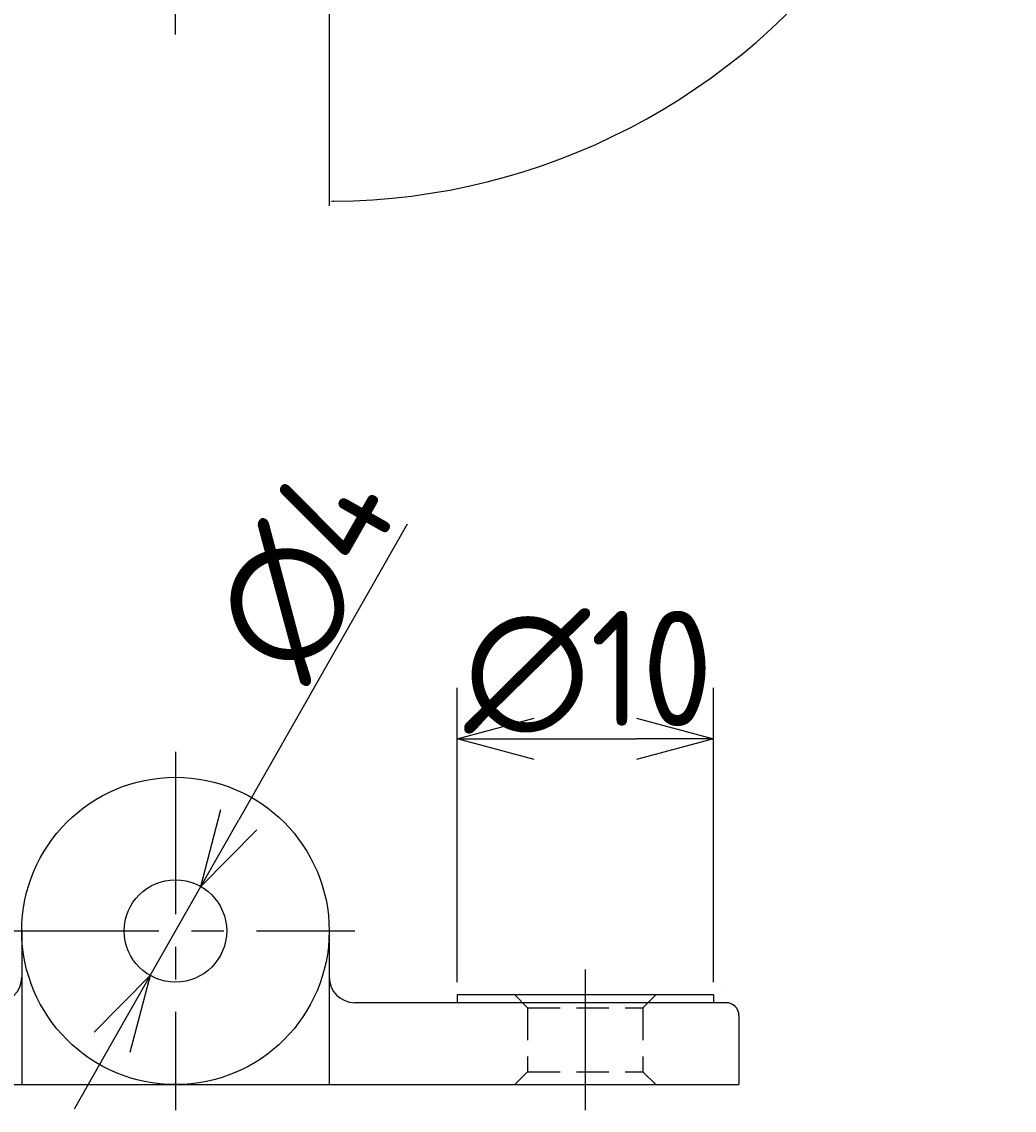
# Model space of a CAD drawing. Extents: x 55 to 178, y 18 to 182.
# Tile 2 of 11: x 124 to 163, y 30 to 73. Entities that reach past the tile are written whole.
import ezdxf

# ---------------------------------------------------------------- set-up
doc = ezdxf.new("R2010")
doc.units = 0
doc.header["$LTSCALE"] = 0.2
for name, pattern in [('CENTER', [50.8, 31.75, -6.35, 6.35, -6.35]), ('HIDDEN', [9.525, 6.35, -3.175]), ('PHANTOM', [63.5, 31.75, -6.35, 6.35, -6.35, 6.35, -6.35])]:
    doc.linetypes.add(name, pattern=pattern)
doc.layers.get('0').update_dxf_attribs({"linetype": 'CONTINUOUS'})
doc.layers.get('DEFPOINTS').update_dxf_attribs({"linetype": 'CONTINUOUS'})
for name, color, linetype in [('18-0-CON', 3, 'CONTINUOUS'), ('18-1-HID', 4, 'HIDDEN'), ('18-2-CEN', 1, 'CENTER'), ('18-3-PHA', 6, 'PHANTOM'), ('35-0-CON', 7, 'CONTINUOUS')]:
    doc.layers.add(name, color=color, linetype=linetype)
doc.styles.add('DIMENSION', font='isocp.shx', dxfattribs={"bigfont": 'bigfont.shx'})
doc.styles.get("Standard").update_dxf_attribs({"font": 'isocp.shx', "bigfont": 'bigfont.shx'})
doc.dimstyles.get("Standard").update_dxf_attribs({"dimtxt": 0.18, "dimasz": 0.18, "dimexe": 0.18, "dimexo": 0.0625, "dimgap": 0.09, "dimtad": 0, "dimtih": 1, "dimtoh": 1, "dimzin": 0, "dimcen": 0.09, "dimazin": 3, "dimtfac": 1, "dimtofl": 0, "dimtmove": 0, "dimatfit": 3})

# ---------------------------------------------------------------- blocks, each defined once
blk = doc.blocks.new('*U71')
at = {"layer": '18-0-CON', "color": 161, "style": 'DIMENSION'}
blk.add_text('∅4', height=4.5, rotation=60.3377, dxfattribs=at).set_placement((134.915, 47.14))
blk = doc.blocks.new('_OPEN30')
at = {"color": 0, "linetype": 'BYBLOCK'}
for p, q in [((-1, 0.268), (0, 0)), ((0, 0), (-1, -0.268)), ((0, 0), (-1, 0))]:
    blk.add_line(p, q, dxfattribs=at)
blk = doc.blocks.new('*D70')
at = {"layer": '18-0-CON', "color": 161}
for p, q in [((139.048, 53.388), (132.474, 41.845)), ((129.01, 35.762), (130.99, 39.238)), ((127.526, 33.155), (126.041, 30.548))]:
    blk.add_line(p, q, dxfattribs=at)
at = {"layer": 'DEFPOINTS', "color": 0}
for p in [(130.99, 39.238), (129.01, 35.762)]:
    blk.add_point(p, dxfattribs=at)
blk.add_blockref('*U71', (0, 0))
at = {"layer": '18-0-CON', "color": 161, "xscale": 3.000000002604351, "yscale": 3.000000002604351, "zscale": 3.000000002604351}
for p, rotation in [((130.99, 39.238), 240.3376712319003), ((129.01, 35.762), 60.3376712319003)]:
    blk.add_blockref('_OPEN30', p, dxfattribs=dict(at, rotation=rotation))
blk = doc.blocks.new('*D286')
at = {"layer": '18-0-CON', "color": 0}
for p, q in [((148.111, 95.883), (160.113, 100.252)), ((136, 74.937), (136, 65.815))]:
    blk.add_line(p, q, dxfattribs=at)
for start, end in [(325.4927, 19.5953), (270.4047, 324.5043)]:
    blk.add_arc((136, 91.475), 25.481, start, end, dxfattribs=at)
for points in [[(159.977, 100.011), (160.033, 100.031), (159.944, 100.19)], [(136.18, 65.965), (136.18, 66.025), (136, 65.995)]]:
    blk.add_solid(points, dxfattribs=at)
at = {"layer": 'DEFPOINTS', "color": 0}
for p in [(136, 112.3), (148.052, 95.862), (136, 91.475), (136, 75), (151.216, 71.037)]:
    blk.add_point(p, dxfattribs=at)
at = {"layer": '18-0-CON', "color": 0}
blk.add_text('2-110%%d', height=0.18, dxfattribs=at).set_placement((156.512, 76.542))
blk = doc.blocks.new('*U87')
at = {"layer": '18-0-CON', "color": 161, "style": 'DIMENSION'}
blk.add_text('∅10', height=4.5, dxfattribs=at).set_placement((141.273, 45.5))
blk = doc.blocks.new('*D86')
at = {"layer": '18-0-CON', "color": 161}
for p, q in [((141, 35.5), (141, 47)), ((151, 35.5), (151, 47)), ((144, 45), (148, 45))]:
    blk.add_line(p, q, dxfattribs=at)
at = {"layer": 'DEFPOINTS', "color": 0}
for p in [(151, 45), (141, 35), (151, 35)]:
    blk.add_point(p, dxfattribs=at)
blk.add_blockref('*U87', (0, 0))
at = {"layer": '18-0-CON', "color": 161, "xscale": 3, "yscale": 3, "zscale": 3, "rotation": 180}
blk.add_blockref('_OPEN30', (141, 45), dxfattribs=at)
at = {"layer": '18-0-CON', "color": 161, "xscale": 3, "yscale": 3, "zscale": 3}
blk.add_blockref('_OPEN30', (151, 45), dxfattribs=at)

msp = doc.modelspace()

# ---------------------------------------------------------------- linework, layer by layer
at = {"layer": '18-1-HID'}
for p, q in [((143.75, 34.5), (143.25, 35)), ((148.25, 34.5), (148.75, 35)), ((143.75, 34.5), (143.75, 32)), ((143.75, 34.5), (148.25, 34.5)), ((148.25, 34.5), (148.25, 32)), ((143.25, 31.5), (143.75, 32)), ((143.75, 32), (148.25, 32)), ((148.25, 32), (148.75, 31.5))]:
    msp.add_line(p, q, dxfattribs=at)
at = {"layer": '18-2-CEN'}
for p, q in [((130, 72.5), (130, 113.5)), ((130, 44.5), (130, 30.5)), ((123, 37.5), (137, 37.5)), ((146, 36), (146, 30.5))]:
    msp.add_line(p, q, dxfattribs=at)
at = {"layer": '18-3-PHA'}
msp.add_line((151.5, 35.2), (151.5, 35.2), dxfattribs=at)
at = {"layer": '35-0-CON'}
for p, q in [((124, 37.5), (124, 31.5)), ((136, 37.5), (136, 31.5)), ((151, 35), (141, 35)), ((141, 35), (141, 34.7)), ((151, 35), (151, 34.7)), ((151.5, 34.7), (137, 34.7)), ((152, 34.2), (152, 31.5)), ((108, 31.5), (152, 31.5))]:
    msp.add_line(p, q, dxfattribs=at)
for radius in [6, 2]:
    msp.add_circle((130, 37.5), radius, dxfattribs=at)
for centre, radius, start, end in [((123, 35.7), 1, 270, 0), ((137, 35.7), 1, 180, 270), ((151.5, 34.2), 0.5, 0, 90)]:
    msp.add_arc(centre, radius, start, end, dxfattribs=at)

# ---------------------------------------------------------------- dimensions: what is measured, and where the dimension line sits
at = {"layer": '18-0-CON'}
dim = msp.add_angular_dim_2l(base=(151.216, 71.037), line1=((136, 112.3), (136, 75)), line2=((148.052, 95.862), (136, 91.475)), dimstyle='Standard', override={"dimscale": 1, "dimdec": 0, "dimpost": '2-<>', "dimtol": 0, "dimtp": 0.1, "dimtm": 0}, dxfattribs=at)
dim.commit()
dim.dimension.update_dxf_attribs({"geometry": '*D286', "text_midpoint": (156.872, 76.86)})
dim = msp.add_diameter_dim_2p(p1=(129.01, 35.762), p2=(130.99, 39.238), dimstyle='Standard', override={"dimscale": 1, "dimtol": 0, "dimtp": 0.1, "dimtm": 0}, dxfattribs=at)
dim.commit()
dim.dimension.update_dxf_attribs({"geometry": '*D70', "text_midpoint": (137.242, 50.216), "dimtype": 131})
dim = msp.add_linear_dim(base=(151, 45), p1=(141, 35), p2=(151, 35), dimstyle='Standard', override={"dimscale": 1, "dimpost": '%%c<>', "dimtol": 0, "dimtp": 0.1, "dimtm": 0}, dxfattribs=at)
dim.commit()
dim.dimension.update_dxf_attribs({"geometry": '*D86', "text_midpoint": (146, 47.75)})

doc.saveas('drawing.dxf')
